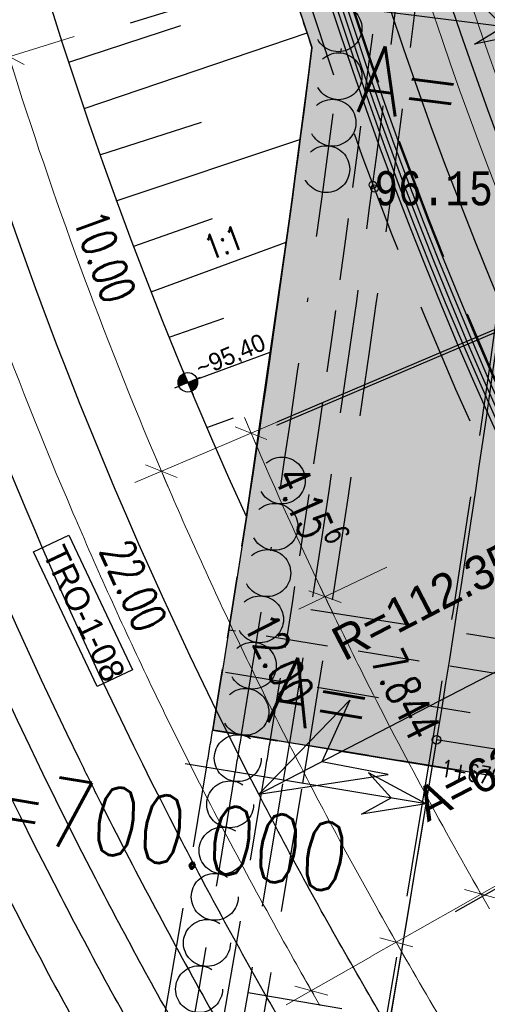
# Model space of a CAD drawing. Header units: metres. Extents: x 3458045 to 3462392, y 5482308 to 5484762.
# Tile 47 of 256: x 3459661 to 3459673, y 5483519 to 5483544. Entities that reach past the tile are written whole.
import ezdxf
from ezdxf.enums import TextEntityAlignment as Align

# ---------------------------------------------------------------- set-up
doc = ezdxf.new("R2010")
doc.units = ezdxf.units.M
for name, pattern in [('AUSGEZOGEN', [2, 1, 1]), ('STRICHPUNKT2', [12.7, 6.35, -3.175, 0, -3.175]), ('VERDECKT2', [4.7625, 3.175, -1.5875])]:
    doc.linetypes.add(name, pattern=pattern)
doc.layers.get('0').update_dxf_attribs({"linetype": 'CONTINUOUS'})
for name, color, linetype in [('-SP_AXIS', 7, 'CONTINUOUS'), ('SP_ACHSE_6721', 7, 'CONTINUOUS'), ('SP_ACHSE_6731', 7, 'CONTINUOUS'), ('SP_ACHSE_8521', 7, 'CONTINUOUS'), ('SP_AXIS', 7, 'CONTINUOUS'), ('SP_BAUGRUBE-ANKER', 211, 'AUSGEZOGEN'), ('SP_BAUGRUBE-BÖSCHUNG', 210, 'AUSGEZOGEN'), ('SP_BAUGRUBE-TEXT', 210, 'AUSGEZOGEN'), ('SP_BAUGRUBE-VERBAU', 210, 'AUSGEZOGEN'), ('SP_Blockfugen', 2, 'STRICHPUNKT2'), ('SP_BW5xx-BrückenB44', 7, 'CONTINUOUS'), ('SP_BW5xx-SchutzbauwerkBASF', 7, 'VERDECKT2'), ('SP_SOLID_Trogsohle_L6', 254, 'CONTINUOUS'), ('SP_StadtbahnFluchtweg', 1, 'CONTINUOUS'), ('SP_TEXT', 2, 'CONTINUOUS'), ('SP_Trogsohle_Bohrpfähle_L6', 1, 'VERDECKT2'), ('SP_Trogsohle_L6', 1, 'VERDECKT2'), ('SP_TrogTunnel-Bautoleranz', 160, 'VERDECKT2'), ('SP_Trogwand_L6', 2, 'CONTINUOUS'), ('SP_Vb_Planung', 10, 'CONTINUOUS'), ('SP_VERM', 1, 'CONTINUOUS'), ('T__AXIS', 3, 'CONTINUOUS')]:
    doc.layers.add(name, color=color, linetype=linetype)
doc.layers.add('SP_BASF-Tunnel-3D', color=7, linetype='CONTINUOUS', plot=False)
doc.layers.add('SP_HILF', color=6, linetype='CONTINUOUS', plot=False)
doc.styles.add('K_ISOCP', font='k_isocp.shx')
doc.styles.add('MONOTXT8', font='monotxtd.shx', dxfattribs={"width": 0.8})
doc.styles.add('SIMPLEX8', font='simplexd.shx', dxfattribs={"width": 0.8})
doc.styles.add('SP_F', font='romans.shx', dxfattribs={"width": 0.7, "bigfont": 'sp_f.shx'})
doc.linetypes.add('EISENBAHN', pattern='A,0.15,[130,ltypeshp.shx,S=0.25,R=0,X=0,Y=0],0.15', length=0.3)

# ---------------------------------------------------------------- blocks, each defined once
blk = doc.blocks.new('kmr_re')
at = {"color": 1}
for p, q in [((0, 0), (-0.306221, -0.907473)), ((0, 0), (0.306221, -0.907473)), ((-0.306221, -0.907473), (0, -0.51875)), ((0.306221, -0.907473), (0, -0.51875))]:
    blk.add_line(p, q, dxfattribs=at)
at = {"color": 1, "linetype": 'Continuous'}
blk.add_line((0, 0), (0, -3.57143), dxfattribs=at)
at = {"color": 1, "linetype": 'Continuous', "style": 'K_ISOCP'}
blk.add_attdef('PARAUL', text='', height=1, rotation=270.0000584, dxfattribs=at).set_placement((-0.5, -1), align=Align.TOP_LEFT)
blk.add_attdef('PARAOL', text='', height=1, rotation=270.0000584, dxfattribs=at).set_placement((0.5, -1), align=Align.BOTTOM_LEFT)
blk.add_attdef('STATION', text='', height=1, rotation=270.0000584, dxfattribs=at).set_placement((0, -3.57143), align=Align.MIDDLE_LEFT)
blk = doc.blocks.new('SOF_BEMSTR1')
at = {"color": 0, "linetype": 'ByBlock', "lineweight": -2}
for p, q in [((0, 20), (0, -8.5)), ((3.535, 3.535), (-3.535, -3.535)), ((-5, 0), (5, 0))]:
    blk.add_line(p, q, dxfattribs=at)
blk = doc.blocks.new('SOF_BEMSTR2')
at = {"color": 0, "linetype": 'ByBlock', "lineweight": -2}
for p, q in [((0, -20), (0, 8.5)), ((3.535, 3.535), (-3.535, -3.535)), ((-5, 0), (5, 0))]:
    blk.add_line(p, q, dxfattribs=at)
blk = doc.blocks.new('SOFI-HK', base_point=(0, 0.000969))
at = {"color": 0, "linetype": 'Continuous'}
for p, q in [((0, 0.139982), (0, -0.138069)), ((-0.145258, 0.000969), (0.139135, 0.000969))]:
    blk.add_line(p, q, dxfattribs=at)
at = {"color": 0, "linetype": 'Continuous', "const_width": 0.1}
for points in [[(0, 0.050969, 0.414214), (-0.05, 0.000969)], [(0.05, 0.000969, -0.414214), (0, -0.049031)]]:
    blk.add_lwpolyline(points, format="xyb", dxfattribs=at)
at = {"color": 0, "linetype": 'Continuous'}
blk.add_circle((0, 0.000969), 0.1, dxfattribs=at)
blk = doc.blocks.new('kmr_li')
at = {"color": 1, "linetype": 'Continuous'}
blk.add_line((0, 0), (0, 3.571), dxfattribs=at)
at = {"color": 1}
for p, q in [((0, 0), (-0.306, 0.907)), ((-0.306, 0.907), (0, 0.519)), ((0, 0), (0.306, 0.907)), ((0.306, 0.907), (0, 0.519))]:
    blk.add_line(p, q, dxfattribs=at)
at = {"color": 1, "linetype": 'Continuous', "style": 'K_ISOCP'}
blk.add_attdef('STATION', text='', height=1, rotation=270.0001, dxfattribs=at).set_placement((0, 4.404), align=Align.MIDDLE_RIGHT)
blk.add_attdef('PARAUL', text='', height=1, rotation=270.0001, dxfattribs=at).set_placement((-0.5, 1), align=Align.TOP_RIGHT)
blk.add_attdef('PARAOL', text='', height=1, rotation=270.0001, dxfattribs=at).set_placement((0.5, 1), align=Align.BOTTOM_RIGHT)
blk = doc.blocks.new('kmr_i')
at = {"color": 1, "linetype": 'Continuous'}
blk.add_line((0, 0), (0, 1.416438), dxfattribs=at)
at = {"color": 1, "linetype": 'Continuous', "style": 'SIMPLEX8', "width": 0.8}
blk.add_attdef('STATION', text='', height=1, rotation=270.00005842, dxfattribs=at).set_placement((0, -0.50985), align=Align.MIDDLE_LEFT)
blk = doc.blocks.new('*U427')
at = {"color": 0, "linetype": 'ByBlock'}
for p, q in [((-0.395, 1.186), (2.475, 2.125)), ((0, 0), (5.707, 1.939))]:
    blk.add_line(p, q, dxfattribs=at)

msp = doc.modelspace()

# ---------------------------------------------------------------- hatches: boundary and pattern name
at = {"layer": 'SP_SOLID_Trogsohle_L6'}
h = msp.add_hatch(color=256, dxfattribs=at)
h.dxf.hatch_style = 1
edge = h.paths.add_edge_path()
edge.add_arc((3459769.0899, 5483577.25), 94.8568, 205.396791, 206.536821, ccw=False)
edge.add_arc((3459767.0763, 5483576.2867), 92.6247, 199.820158, 205.392671, ccw=False)
edge.add_arc((3459252.5278, 5483596.3795), 430.5021, 353.129523, 353.612728)
edge.add_line((3459680.3577, 5483548.4869), (3459678.3368, 5483548.7131))
edge.add_line((3459678.3368, 5483548.7131), (3459667.8358, 5483545.4502))
edge.add_arc((3459767.0832, 5483576.2789), 103.9252, 197.2561, 198.410202)
edge.add_arc((3459185.6065, 5483604.778), 486.7484, 350.685519, 352.762648, ccw=False)
edge.add_line((3459665.937, 5483525.9962), (3459676.9849, 5483524.1839))
edge.add_line((3459676.9849, 5483524.1839), (3459686.9178, 5483529.836))
edge.add_arc((3459791.8985, 5483589.5604), 120.7806, 209.212824, 209.635915, ccw=False)
edge.add_arc((3459777.3742, 5483581.4388), 104.1398, 206.562248, 209.212824, ccw=False)

# ---------------------------------------------------------------- linework, layer by layer
at = {"layer": '-SP_AXIS'}
msp.add_lwpolyline([(3459584.535, 5483313.826, 0.0163167), (3459599.9585, 5483332.687, 0.068239), (3459640.0386, 5483403.6589, 0.0069142), (3459643.3392, 5483412.3483, 0.0075143), (3459646.8956, 5483422.5925, 0.0096132), (3459652.7624, 5483441.5652, 0.0302488), (3459671.402, 5483524.1051, 0.0101538), (3459674.2769, 5483543.8961, 0.0856948), (3459667.4585, 5483688.3544)], format="xyb", dxfattribs=at)
at = {"layer": 'SP_ACHSE_6721'}
msp.add_lwpolyline([(3459853.5264, 5483320.0167, -0.1948963), (3459834.0333, 5483331.317), (3459703.015, 5483499.9698, -0.000771), (3459699.9492, 5483503.9245, -0.0023131), (3459696.908, 5483507.8981, -0.0038551), (3459693.916, 5483511.9088, -0.0053972), (3459690.9988, 5483515.9742, -0.0069393), (3459688.1827, 5483520.1102, -0.0084814), (3459685.4956, 5483524.3311, -0.0100236), (3459682.9666, 5483528.6484, -0.0115658), (3459680.6263, 5483533.0707, -0.0049744), (3459679.7641, 5483534.8411, -0.2153203), (3459678.2508, 5483614.3812, -0.0091566)], format="xyb", dxfattribs=at)
at = {"layer": 'SP_ACHSE_6731'}
msp.add_lwpolyline([(3459675.7031, 5483617.3858, 0.2228231), (3459677.0437, 5483532.3132, 0.0025401), (3459677.5007, 5483531.3892, 0.0114891), (3459679.8618, 5483526.94, 0.0099571), (3459682.4115, 5483522.5961, 0.0084252), (3459685.1192, 5483518.3487, 0.0068933), (3459687.9557, 5483514.1863, 0.0053614), (3459690.8935, 5483510.0945, 0.0038296), (3459693.906, 5483506.0574, 0.0022977), (3459696.9678, 5483502.0574, 0.0007659), (3459700.054, 5483498.0763), (3459831.272, 5483329.1671, 0.2011722), (3459853.8419, 5483316.445, 0.0012629)], format="xyb", dxfattribs=at)
at = {"layer": 'SP_ACHSE_8521'}
msp.add_lwpolyline([(3459694.0808, 5483383.6589, 0.2800965), (3459702.0956, 5483470.5561, 0.0116649), (3459700.1549, 5483474.3008, 0.0099688), (3459698.0344, 5483477.9921, 0.0081562), (3459695.7815, 5483481.6042, 0.0063437), (3459693.4247, 5483485.1496, 0.0045312), (3459690.9914, 5483488.6429, 0.0027187), (3459688.5077, 5483492.1005, 0.0009062), (3459685.9989, 5483495.5401, -0.0007831), (3459683.0952, 5483499.5198, -0.0023494), (3459680.2165, 5483503.5177, -0.0039157), (3459677.3881, 5483507.5512, -0.005482), (3459674.6361, 5483511.6372, -0.0070483), (3459671.9873, 5483515.7908, -0.0086147), (3459669.47, 5483520.0252, -0.0101697), (3459667.116, 5483524.3467, -0.2255197), (3459663.8072, 5483620.7334, -0.0051343)], format="xyb", dxfattribs=at)
at = {"layer": 'SP_AXIS'}
for points in [[(3459694.0808, 5483383.6589, 0.2800965), (3459702.0956, 5483470.5561, 0.0116649), (3459700.1549, 5483474.3008, 0.0099688), (3459698.0344, 5483477.9921, 0.0081562), (3459695.7815, 5483481.6042, 0.0063437), (3459693.4247, 5483485.1496, 0.0045312), (3459690.9914, 5483488.6429, 0.0027187), (3459688.5077, 5483492.1005, 0.0009062), (3459685.9989, 5483495.5401, -0.0007831), (3459683.0952, 5483499.5198, -0.0023494), (3459680.2165, 5483503.5177, -0.0039157), (3459677.3881, 5483507.5512, -0.005482), (3459674.6361, 5483511.6372, -0.0070483), (3459671.9873, 5483515.7908, -0.0086147), (3459669.47, 5483520.0252, -0.0101697), (3459667.116, 5483524.3467, -0.2255197), (3459663.8072, 5483620.7334, -0.0051343)], [(3459675.7031, 5483617.3858, 0.2228231), (3459677.0437, 5483532.3132, 0.0025401), (3459677.5007, 5483531.3892, 0.0114891), (3459679.8618, 5483526.94, 0.0099571), (3459682.4115, 5483522.5961, 0.0084252), (3459685.1192, 5483518.3487, 0.0068933), (3459687.9557, 5483514.1863, 0.0053614), (3459690.8935, 5483510.0945, 0.0038296), (3459693.906, 5483506.0574, 0.0022977), (3459696.9678, 5483502.0574, 0.0007659), (3459700.054, 5483498.0763), (3459831.272, 5483329.1671, 0.2011722), (3459853.8419, 5483316.445, 0.0012629)], [(3459853.5264, 5483320.0167, -0.1948963), (3459834.0333, 5483331.317), (3459703.015, 5483499.9698, -0.000771), (3459699.9492, 5483503.9245, -0.0023131), (3459696.908, 5483507.8981, -0.0038551), (3459693.916, 5483511.9088, -0.0053972), (3459690.9988, 5483515.9742, -0.0069393), (3459688.1827, 5483520.1102, -0.0084814), (3459685.4956, 5483524.3311, -0.0100236), (3459682.9666, 5483528.6484, -0.0115658), (3459680.6263, 5483533.0707, -0.0049744), (3459679.7641, 5483534.8411, -0.2153203), (3459678.2508, 5483614.3812, -0.0091566)]]:
    msp.add_lwpolyline(points, format="xyb", dxfattribs=at)
at = {"layer": 'SP_BASF-Tunnel-3D', "color": 0}
for p, q in [((3459663.8372, 5483544.1031, 96.1607), (3459682.4586, 5483549.8893, 96.1607)), ((3459667.5747, 5483533.7973, 96.1576), (3459685.513, 5483541.4428, 96.1576)), ((3459672.1487, 5483521.3413, 96.1452), (3459693.9369, 5483533.7392, 96.1452))]:
    msp.add_line(p, q, dxfattribs=at)
at = {"layer": 'SP_BASF-Tunnel-3D', "color": 1}
msp.add_line((3459670.032, 5483539.9572), (3459670.0751, 5483539.8628, 96.1548), dxfattribs=at)
at = {"layer": 'SP_BASF-Tunnel-3D'}
for centre in [(3459670.032, 5483539.9572), (3459670.0751, 5483539.8628, 96.1548)]:
    msp.add_circle(centre, 0.0934, dxfattribs=at)
at = {"layer": 'SP_BAUGRUBE-ANKER', "color": 1}
msp.add_lwpolyline([(3459671.6666, 5483525.7418), (3459670.4869, 5483518.6352), (3459668.7296, 5483508.7909), (3459667.9572, 5483504.6884)], dxfattribs=at)
at = {"layer": 'SP_BAUGRUBE-BÖSCHUNG'}
for p, q in [((3459663.0453, 5483540.7284), (3459665.6522, 5483541.5649)), ((3459663.4664, 5483539.5508), (3459668.1694, 5483541.1197)), ((3459663.9188, 5483538.3859), (3459665.9339, 5483539.0903)), ((3459664.3651, 5483537.2182), (3459667.8144, 5483538.4872)), ((3459664.8518, 5483536.0653), (3459666.2236, 5483536.5449)), ((3459665.2981, 5483534.8976), (3459667.4089, 5483535.6742)), ((3459665.7849, 5483533.7447), (3459666.471, 5483533.9846))]:
    msp.add_line(p, q, dxfattribs=at)
msp.add_lwpolyline([(3459666.8019, 5483531.4638), (3459667.9164, 5483539.1946), (3459668.4795, 5483543.4786)], dxfattribs=at)
at = {"layer": 'SP_BAUGRUBE-VERBAU'}
for points in [[(3459666.8019, 5483531.4638, -0.1571782), (3459658.8474, 5483598.9886, -0.1539058)], [(3459668.4795, 5483543.4786, -0.1327859), (3459665.3839, 5483597.6281)]]:
    msp.add_lwpolyline(points, format="xyb", dxfattribs=at)
at = {"layer": 'SP_Blockfugen'}
msp.add_line((3459667.5864, 5483533.8834), (3459685.5247, 5483541.5289), dxfattribs=at)
at = {"layer": 'SP_Blockfugen', "ltscale": 0.5}
msp.add_line((3459676.9867, 5483524.1735), (3459665.9354, 5483525.9863), dxfattribs=at)
at = {"layer": 'SP_BW5xx-BrückenB44', "color": 96}
for points in [[(3459696.0024, 5483467.3082, 0.0007946), (3459695.8953, 5483467.5286, 0.0116649), (3459694.1044, 5483470.9838, 0.0099688), (3459692.121, 5483474.4366, 0.0081562), (3459689.9872, 5483477.8577, 0.0063437), (3459687.7274, 5483481.2572, 0.0045312), (3459685.3656, 5483484.6479, 0.0027187), (3459682.9256, 5483488.0446, 0.0009062), (3459680.4316, 5483491.464, -0.0007831), (3459677.5148, 5483495.4616, -0.0023494), (3459674.5982, 5483499.5121, -0.0039157), (3459671.7078, 5483503.6341, -0.005482), (3459668.8712, 5483507.8456, -0.0070483), (3459666.1179, 5483512.1632, -0.0086147), (3459663.479, 5483516.602, -0.0101697), (3459660.9908, 5483521.1699, -0.2067745), (3459654.3611, 5483615.5275, -0.0051343)], [(3459697.0824, 5483467.8313, 0.0007946), (3459696.9736, 5483468.0551, 0.0116649), (3459695.1567, 5483471.5607, 0.0099688), (3459693.1494, 5483475.0549, 0.0081562), (3459690.9949, 5483478.5092, 0.0063437), (3459688.7182, 5483481.9341, 0.0045312), (3459686.344, 5483485.3426, 0.0027187), (3459683.8964, 5483488.75, 0.0009062), (3459681.3998, 5483492.1729, -0.0007831), (3459678.4853, 5483496.1674, -0.0023494), (3459675.5753, 5483500.2087, -0.0039157), (3459672.6957, 5483504.3153, -0.005482), (3459669.8738, 5483508.505, -0.0070483), (3459667.1386, 5483512.7941, -0.0086147), (3459664.5209, 5483517.1973, -0.0101697), (3459662.056, 5483521.7223, -0.20662), (3459655.4723, 5483615.0785, -0.0051343)], [(3459697.9824, 5483468.2672, 0.0007946), (3459697.8722, 5483468.4939, 0.0116649), (3459696.0335, 5483472.0415, 0.0099688), (3459694.0064, 5483475.5702, 0.0081562), (3459691.8347, 5483479.0522, 0.0063437), (3459689.5439, 5483482.4982, 0.0045312), (3459687.1593, 5483485.9216, 0.0027187), (3459684.7054, 5483489.3378, 0.0009062), (3459682.2067, 5483492.7636, -0.0007831), (3459679.2941, 5483496.7555, -0.0023494), (3459676.3896, 5483500.7892, -0.0039157), (3459673.5189, 5483504.883, -0.005482), (3459670.7093, 5483509.0545, -0.0070483), (3459667.9893, 5483513.3198, -0.0086147), (3459665.3892, 5483517.6934, -0.0101697), (3459662.9437, 5483522.1828, -0.2065472), (3459656.4031, 5483614.7025, -0.0051343)]]:
    msp.add_lwpolyline(points, format="xyb", dxfattribs=at)
at = {"layer": 'SP_BW5xx-BrückenB44', "color": 96, "flags": 128}
msp.add_lwpolyline([(3459700.1424, 5483469.3134, 0.0007947), (3459700.0288, 5483469.547, 0.0116649), (3459698.138, 5483473.1952, 0.0099688), (3459696.0633, 5483476.8069, 0.0081562), (3459693.8501, 5483480.3554, 0.0063437), (3459691.5256, 5483483.8521, 0.0045312), (3459689.1161, 5483487.3112, 0.0027187), (3459686.647, 5483490.7485, 0.0009062), (3459684.1432, 5483494.1814, -0.0007831), (3459681.2351, 5483498.1671, -0.0023494), (3459678.3437, 5483502.1825, -0.0039157), (3459675.4947, 5483506.2455, -0.005482), (3459672.7145, 5483510.3733, -0.0070483), (3459670.0308, 5483514.5816, -0.0086147), (3459667.473, 5483518.8841, -0.0101697), (3459665.0742, 5483523.2877, -0.0715828), (3459654.3359, 5483554.1328, -0.0051343)], format="xyb", dxfattribs=at)
at = {"layer": 'SP_BW5xx-SchutzbauwerkBASF', "color": 96}
for p, q in [((3459675.57, 5483527.963), (3459668.4508, 5483529.0731)), ((3459676.9851, 5483524.1636), (3459665.9338, 5483525.9764)), ((3459673.9377, 5483518.0445), (3459666.841, 5483519.2593))]:
    msp.add_line(p, q, dxfattribs=at)
for points in [[(3459401.0095, 5483122.659, 0.0232004), (3459423.2563, 5483139.8317, 0.0116309), (3459433.79, 5483149.1729, 0.0086639), (3459446.1447, 5483161.059, 0.0063364), (3459456.4755, 5483171.6126, 0.0035267), (3459473.1706, 5483189.3547), (3459562.7393, 5483285.4326, 0.0025948), (3459574.3446, 5483297.9486, 0.0060935), (3459586.7942, 5483311.8522, 0.0163167), (3459602.3416, 5483330.8647, 0.0006214), (3459602.3461, 5483330.8706, 0.068239), (3459642.827, 5483402.5522, 0.0069142), (3459646.1581, 5483411.3219, 0.0075143), (3459649.7441, 5483421.6513, 0.0096118), (3459655.6442, 5483440.7314, 0.0302462), (3459674.3622, 5483523.618, 0.0101516), (3459677.2539, 5483543.5252, 0.049763), (3459679.3242, 5483628.484, 0.00046)], [(3459401.2953, 5483122.2488, 0.0232011), (3459423.5796, 5483139.4502, 0.0116306), (3459434.1303, 5483148.8067, 0.0086639), (3459446.4975, 5483160.7047, 0.0063364), (3459456.8372, 5483171.2674, 0.0035266), (3459473.5367, 5483189.0142), (3459563.1046, 5483285.0912, 0.0025947), (3459574.713, 5483297.6106, 0.0060935), (3459587.1707, 5483311.5232, 0.0163167), (3459602.7387, 5483330.561, 0.0006214), (3459602.744, 5483330.5679, 0.068239), (3459643.2917, 5483402.3678, 0.0069142), (3459646.6279, 5483411.1508, 0.0075143), (3459650.2189, 5483421.4944, 0.0096116), (3459656.1245, 5483440.5924, 0.0302458), (3459674.8556, 5483523.5368, 0.0101512), (3459677.7501, 5483543.4634, 0.0497627), (3459679.8228, 5483628.521, 0.00046)], [(3459397.1789, 5483128.156, 0.0231889), (3459418.9225, 5483144.9413, 0.0061218), (3459424.6963, 5483149.9667, 0.0043641), (3459429.2372, 5483154.0885, 0.0073566), (3459438.132, 5483162.5586, 0.0061333), (3459447.9008, 5483172.3785, 0.0031036), (3459455.3771, 5483180.1718, 0.0021323), (3459468.2656, 5483193.9189), (3459557.8412, 5483290.0041, 0.0006666), (3459564.1687, 5483296.8023, 0.0036667), (3459574.5998, 5483308.1867, 0.0088003), (3459586.7349, 5483322.0987, 0.0120082), (3459597.015, 5483334.9289, 0.0682371), (3459636.5995, 5483405.0238, 0.0094139), (3459640.8967, 5483416.4967, 0.0075852), (3459644.8109, 5483428.137, 0.0068969), (3459649.2086, 5483442.5949, 0.0302502), (3459667.7507, 5483524.7031, 0.0093939), (3459670.6056, 5483544.3561, 0.0497651), (3459672.6426, 5483627.9882, 0.0497651)], [(3459397.4648, 5483127.7458, 0.0231899), (3459419.2461, 5483144.5601, -0.0003924), (3459419.2499, 5483144.5633, 0.0116329), (3459429.5695, 5483153.7147, 0.0086639), (3459441.7694, 5483165.4518, 0.0063364), (3459451.9903, 5483175.8932, 0.0035272), (3459468.6279, 5483193.5742, -0.0006005), (3459468.6331, 5483193.5799), (3459558.2069, 5483289.6631, -0.0006254), (3459558.2123, 5483289.669, 0.0025954), (3459569.7764, 5483302.1405, 0.0060935), (3459582.1253, 5483315.9315, 0.016314), (3459597.4141, 5483334.6277, 0.0682356), (3459637.0643, 5483404.8394, 0.0069142), (3459640.3323, 5483413.4431, 0.0075143), (3459643.8572, 5483423.5964, 0.0096132), (3459649.6876, 5483442.4515, -0.0004775), (3459649.6893, 5483442.4574, 0.0302488), (3459668.2437, 5483524.62, -0.0007352), (3459668.2453, 5483524.6293, 0.0101538), (3459671.1015, 5483544.2918, 0.0497665), (3459673.1412, 5483628.0252)], [(3459662.5782, 5483479.7025, 0.0161712), (3459671.3033, 5483524.1213, 0.0101539), (3459674.1777, 5483543.9085, 0.0345231), (3459677.3868, 5483602.4401)], [(3459657.1207, 5483480.9591, 0.0161737), (3459665.7763, 5483525.0223, -0.0007352), (3459665.779, 5483525.0388, 0.0004881), (3459665.9338, 5483525.9764, 0.0345308)], [(3459657.66, 5483479.9609, 0.0164801), (3459666.5165, 5483524.9016, -0.0007352), (3459666.5189, 5483524.916, 0.0004881), (3459666.6739, 5483525.855, 0.043674)], [(3459658.5825, 5483480.6225, 0.0161737), (3459667.2568, 5483524.7809, -0.0007352), (3459667.2588, 5483524.7931, 0.0004881), (3459667.414, 5483525.7336, 0.0345309)], [(3459666.5734, 5483478.7826, 0.0161716), (3459675.3489, 5483523.4556, 0.0004852), (3459675.5059, 5483524.4063, 0.0345317)], [(3459667.1132, 5483477.7868, 0.0168146), (3459676.2435, 5483524.2853, 0.0101503)], [(3459668.0352, 5483478.446, 0.0161708), (3459676.829, 5483523.212, 0.0013392), (3459676.9867, 5483524.1735, 0.0345317)]]:
    msp.add_lwpolyline(points, format="xyb", dxfattribs=at)
for centre in [(3459666.5781, 5483525.2729), (3459666.3833, 5483524.0888), (3459666.1878, 5483522.9048), (3459665.9902, 5483521.7212), (3459665.7902, 5483520.538), (3459665.5881, 5483519.3551)]:
    msp.add_circle(centre, 0.6, dxfattribs=at)
at = {"layer": 'SP_HILF'}
msp.add_line((3459677.1004, 5483524.8634), (3459671.6666, 5483525.7418), dxfattribs=at)
msp.add_lwpolyline([(3459684.2265, 5483534.8706, -0.0049744), (3459683.4001, 5483536.5674, -0.0243195), (3459679.9386, 5483544.8805, 0.0021084), (3459680.3577, 5483548.4869), (3459678.3368, 5483548.7131), (3459667.8358, 5483545.4502, 0.0050358), (3459668.4769, 5483543.4574, -0.0090634), (3459665.937, 5483525.9962), (3459676.9849, 5483524.1839), (3459686.9178, 5483529.836, -0.0018461), (3459686.4797, 5483530.6128, -0.0115658)], format="xyb", close=True, dxfattribs=at)
msp.add_circle((3459671.6666, 5483525.7418), 0.1103, dxfattribs=at)
at = {"layer": 'SP_StadtbahnFluchtweg'}
for points in [[(3459713.8054, 5483477.8483), (3459699.0269, 5483496.8717, -0.000771), (3459695.9533, 5483500.8367, -0.0023131), (3459692.8836, 5483504.8473, -0.0038551), (3459689.8451, 5483508.9205, -0.0053972), (3459686.8643, 5483513.0744, -0.0069393), (3459683.9694, 5483517.3264, -0.0084814), (3459681.1903, 5483521.6917, -0.0100236), (3459678.5589, 5483526.1837, -0.0115658), (3459676.1094, 5483530.8125, -0.0049744), (3459675.2021, 5483532.6753, -0.1668111), (3459667.7831, 5483598.279, -0.1668111)], [(3459719.1754, 5483482.02), (3459704.3969, 5483501.0434, -0.000771), (3459701.334, 5483504.9946, -0.0023131), (3459698.3026, 5483508.9553, -0.0038551), (3459695.3267, 5483512.9444, -0.0053972), (3459692.4315, 5483516.979, -0.0069393), (3459689.6428, 5483521.0749, -0.0084814), (3459686.9876, 5483525.2457, -0.0100236), (3459684.494, 5483529.5025, -0.0115658), (3459682.1916, 5483533.8533, -0.0049744), (3459681.345, 5483535.5917, -0.1668108), (3459674.4221, 5483596.8085, -0.1668108)]]:
    msp.add_lwpolyline(points, format="xyb", dxfattribs=at)
at = {"layer": 'SP_TEXT', "color": 1, "lineweight": 25}
msp.add_lwpolyline([(3459661.3481, 5483530.5573), (3459662.2523, 5483530.9855), (3459663.8848, 5483527.5352), (3459662.9806, 5483527.107)], close=True, dxfattribs=at)
at = {"layer": 'SP_Trogsohle_Bohrpfähle_L6', "linetype": 'STRICHPUNKT2', "ltscale": 0.5}
msp.add_lwpolyline([(3459666.6771, 5483525.8748, 0.0096554), (3459669.3649, 5483544.5081, 0.0191887), (3459672.115, 5483576.6194, 0.0500699)], format="xyb", dxfattribs=at)
at = {"layer": 'SP_Trogsohle_Bohrpfähle_L6', "ltscale": 0.5}
for centre in [(3459669.1534, 5483543.9652), (3459669.1561, 5483542.7375), (3459669.0013, 5483541.5475), (3459668.8435, 5483540.358), (3459667.7068, 5483532.3838), (3459667.5207, 5483531.1983), (3459667.3346, 5483530.0128), (3459667.1485, 5483528.8274), (3459666.9624, 5483527.6419), (3459666.7729, 5483526.4569)]:
    msp.add_circle(centre, 0.6, dxfattribs=at)
at = {"layer": 'SP_Trogsohle_L6', "ltscale": 0.5}
for p, q in [((3459675.9237, 5483526.9963), (3459666.3488, 5483528.5492)), ((3459676.9849, 5483524.1839), (3459665.937, 5483525.9962))]:
    msp.add_line(p, q, dxfattribs=at)
at = {"layer": 'SP_Trogsohle_L6', "color": 2, "ltscale": 0.5}
msp.add_line((3459677.2277, 5483525.6641), (3459666.1798, 5483527.4764), dxfattribs=at)
at = {"layer": 'SP_Trogsohle_L6', "ltscale": 0.5}
for points in [[(3459667.4172, 5483525.7534, 0.0096554), (3459670.1092, 5483544.4154, 0.0030754), (3459670.7168, 5483549.5561, 0.0436749)], [(3459667.8387, 5483545.4406, 0.0050117), (3459668.4769, 5483543.4574, 0.1312865)], [(3459665.937, 5483525.9962, 0.0090634), (3459668.4769, 5483543.4574, 0.0030753)]]:
    msp.add_lwpolyline(points, format="xyb", dxfattribs=at)
at = {"layer": 'SP_TrogTunnel-Bautoleranz'}
msp.add_lwpolyline([(3459666.6716, 5483597.3578, 0.1668118), (3459674.8871, 5483531.2602, 0.0025401), (3459675.3549, 5483530.3142, 0.0114891), (3459677.7682, 5483525.7666, 0.0099571), (3459680.3663, 5483521.3402, 0.0084252), (3459683.1175, 5483517.0247, 0.0068933), (3459685.9913, 5483512.8075, 0.0053614), (3459688.9591, 5483508.6739, 0.0038296), (3459691.9936, 5483504.6074, 0.0022977), (3459695.0687, 5483500.5899, 0.0007659), (3459698.1595, 5483496.603), (3459712.8676, 5483477.6701, 0.2011722)], format="xyb", dxfattribs=at)
at = {"layer": 'SP_Trogwand_L6', "color": 1, "linetype": 'VERDECKT2'}
msp.add_lwpolyline([(3459665.6684, 5483597.5684, 0.1668117), (3459673.966, 5483530.8104, 0.0025401), (3459674.4385, 5483529.8551, 0.0114891), (3459676.8741, 5483525.2654, 0.0019145), (3459677.3638, 5483524.3995, 0.0084252)], format="xyb", dxfattribs=at)
at = {"layer": 'SP_Trogwand_L6'}
for points in [[(3459666.1578, 5483597.4657, 0.1668117), (3459674.4153, 5483531.0298, 0.0025401), (3459674.8856, 5483530.0791, 0.0114891), (3459677.3102, 5483525.5099, 0.0099571), (3459679.9189, 5483521.0655, 0.0084252), (3459682.6796, 5483516.7351, 0.0068933), (3459685.5616, 5483512.5059, 0.0053614), (3459688.5359, 5483508.3632, 0.0038296), (3459691.5752, 5483504.2902, 0.0022977), (3459694.6533, 5483500.2689, 0.0007659), (3459697.745, 5483496.2807), (3459712.453, 5483477.348, 0.2011722)], [(3459666.6471, 5483597.363, 0.1668118), (3459674.8646, 5483531.2492, 0.0025401), (3459675.3326, 5483530.303, 0.0114891), (3459677.7464, 5483525.7544, 0.0099571), (3459680.345, 5483521.3272, 0.0084252), (3459683.0966, 5483517.0109, 0.0068933), (3459685.9708, 5483512.7932, 0.0053614), (3459688.9389, 5483508.6591, 0.0038296), (3459691.9736, 5483504.5923, 0.0022977), (3459695.0489, 5483500.5746, 0.0007659), (3459698.1397, 5483496.5877), (3459712.8479, 5483477.6548, 0.2011722)]]:
    msp.add_lwpolyline(points, format="xyb", dxfattribs=at)
at = {"layer": 'SP_Trogwand_L6', "color": 251, "linetype": 'Continuous'}
for points in [[(3459666.2801, 5483597.44, 0.1668117), (3459674.5276, 5483531.0847, 0.0025401), (3459674.9973, 5483530.135, 0.0114891), (3459677.4193, 5483525.571, 0.0099571), (3459680.0254, 5483521.1309, 0.0084252), (3459682.7838, 5483516.804, 0.0068933), (3459685.6639, 5483512.5777, 0.0053614), (3459688.6367, 5483508.4372, 0.0038296), (3459691.6748, 5483504.3657, 0.0022977), (3459694.7522, 5483500.3453, 0.0007659), (3459697.8437, 5483496.3575), (3459712.5517, 5483477.4247)], [(3459666.4024, 5483597.4143, 0.1668117), (3459674.6399, 5483531.1395, 0.0025401), (3459675.1091, 5483530.191, 0.0114891), (3459677.5283, 5483525.6321, 0.0099571), (3459680.132, 5483521.1963, 0.0084252), (3459682.8881, 5483516.873, 0.0068933), (3459685.7662, 5483512.6495, 0.0053614), (3459688.7374, 5483508.5112, 0.0038296), (3459691.7744, 5483504.4412, 0.0022977), (3459694.8511, 5483500.4218, 0.0007659), (3459697.9424, 5483496.4342), (3459712.6504, 5483477.5014)], [(3459666.5248, 5483597.3886, 0.1668118), (3459674.7523, 5483531.1943, 0.0025401), (3459675.2208, 5483530.247, 0.0114891), (3459677.6374, 5483525.6933, 0.0099571), (3459680.2385, 5483521.2617, 0.0084252), (3459682.9924, 5483516.9419, 0.0068933), (3459685.8685, 5483512.7214, 0.0053614), (3459688.8382, 5483508.5852, 0.0038296), (3459691.874, 5483504.5167, 0.0022977), (3459694.95, 5483500.4982, 0.0007659), (3459698.0411, 5483496.5109), (3459712.7491, 5483477.5781)]]:
    msp.add_lwpolyline(points, format="xyb", dxfattribs=at)
at = {"layer": 'SP_Vb_Planung', "linetype": 'AUSGEZOGEN', "lineweight": 13, "ltscale": 13}
for points in [[(3459675.2472, 5483617.5909, 0.2228231), (3459676.5944, 5483532.0938, 0.0025401), (3459677.0537, 5483531.1652, 0.0114891), (3459679.4256, 5483526.6956, 0.0099571), (3459681.9854, 5483522.3345, 0.0084252), (3459684.7022, 5483518.0729, 0.0068933), (3459687.5465, 5483513.899, 0.0053614), (3459690.4905, 5483509.7985, 0.0038296), (3459693.5076, 5483505.7553, 0.0022977), (3459696.5721, 5483501.7517, 0.0007659), (3459699.6593, 5483497.7694), (3459830.8772, 5483328.8604, 0.2011722), (3459853.784, 5483315.9484, 0.0012629)], [(3459676.1591, 5483617.1806, 0.2228231), (3459677.493, 5483532.5326, 0.0025401), (3459677.9478, 5483531.6131, 0.0114891), (3459680.298, 5483527.1845, 0.0099571), (3459682.8376, 5483522.8577, 0.0084252), (3459685.5362, 5483518.6246, 0.0068933), (3459688.365, 5483514.4735, 0.0053614), (3459691.2965, 5483510.3904, 0.0038296), (3459694.3044, 5483506.3595, 0.0022977), (3459697.3634, 5483502.3632, 0.0007659), (3459700.4487, 5483498.3833), (3459831.6669, 5483329.4739, 0.2011722), (3459853.8999, 5483316.9416, 0.001261)], [(3459853.4564, 5483319.5216, -0.1948963), (3459833.6384, 5483331.0102), (3459702.6201, 5483499.6631, -0.000771), (3459699.5536, 5483503.6188, -0.0023131), (3459696.5095, 5483507.596, -0.0038551), (3459693.5129, 5483511.6129, -0.0053972), (3459690.5894, 5483515.6871, -0.0069393), (3459687.7656, 5483519.8346, -0.0084814), (3459685.0694, 5483524.0698, -0.0100236), (3459682.5302, 5483528.4044, -0.0115658), (3459680.1791, 5483532.8471, -0.0049744), (3459679.3124, 5483534.6267, -0.2153203), (3459677.7913, 5483614.5783, -0.0091566)], [(3459853.5964, 5483320.5118, -0.1948963), (3459834.4281, 5483331.6237), (3459703.4098, 5483500.2766, -0.000771), (3459700.3449, 5483504.2303, -0.0023131), (3459697.3064, 5483508.2001, -0.0038551), (3459694.3191, 5483512.2047, -0.0053972), (3459691.4081, 5483516.2613, -0.0069393), (3459688.5999, 5483520.3859, -0.0084814), (3459685.9219, 5483524.5924, -0.0100236), (3459683.403, 5483528.8924, -0.0115658), (3459681.0735, 5483533.2943, -0.0049744), (3459680.2158, 5483535.0556, -0.2153203), (3459678.7103, 5483614.1841, -0.0091566)]]:
    msp.add_lwpolyline(points, format="xyb", dxfattribs=at)
at = {"layer": 'SP_Vb_Planung', "linetype": 'EISENBAHN', "lineweight": 13, "ltscale": 13}
for points in [[(3459675.7031, 5483617.3858, 0.2228231), (3459677.0437, 5483532.3132, 0.0025401), (3459677.5007, 5483531.3892, 0.0114891), (3459679.8618, 5483526.94, 0.0099571), (3459682.4115, 5483522.5961, 0.0084252), (3459685.1192, 5483518.3487, 0.0068933), (3459687.9557, 5483514.1863, 0.0053614), (3459690.8935, 5483510.0945, 0.0038296), (3459693.906, 5483506.0574, 0.0022977), (3459696.9678, 5483502.0574, 0.0007659), (3459700.054, 5483498.0763), (3459831.272, 5483329.1671, 0.2011722), (3459853.8419, 5483316.445, 0.0012629)], [(3459853.5264, 5483320.0167, -0.1948963), (3459834.0333, 5483331.317), (3459703.015, 5483499.9698, -0.000771), (3459699.9492, 5483503.9245, -0.0023131), (3459696.908, 5483507.8981, -0.0038551), (3459693.916, 5483511.9088, -0.0053972), (3459690.9988, 5483515.9742, -0.0069393), (3459688.1827, 5483520.1102, -0.0084814), (3459685.4956, 5483524.3311, -0.0100236), (3459682.9666, 5483528.6484, -0.0115658), (3459680.6263, 5483533.0707, -0.0049744), (3459679.7641, 5483534.8411, -0.2153203), (3459678.2508, 5483614.3812, -0.0091566)]]:
    msp.add_lwpolyline(points, format="xyb", dxfattribs=at)
at = {"layer": 'SP_VERM', "color": 3, "linetype": 'AUSGEZOGEN'}
msp.add_lwpolyline([(3459658.5897, 5483618.3165, 0.208935), (3459662.529, 5483525.2258, 0.0025401), (3459663.059, 5483524.1544, 0.0114891), (3459665.7715, 5483519.0425, 0.0099571), (3459668.6468, 5483514.1438, 0.0084252), (3459671.6471, 5483509.4375, 0.0068933), (3459674.7344, 5483504.907, 0.0053614), (3459677.8742, 5483500.5338, 0.0038296), (3459681.0347, 5483496.2984, 0.0022977), (3459684.1867, 5483492.1806, 0.0007659), (3459687.3032, 5483488.1604), (3459708.5828, 5483460.7685)], format="xyb", dxfattribs=at)
at = {"layer": 'SP_VERM', "color": 1, "linetype": 'AUSGEZOGEN', "lineweight": 0}
for points in [[(3459672.8008, 5483521.7907, -0.0132734), (3459669.7772, 5483527.4334, -0.004929), (3459668.8113, 5483529.4074, -0.0000025), (3459668.8109, 5483529.4082, -0.0000025)], [(3459693.6342, 5483488.0545), (3459691.5079, 5483490.7916, -0.0007641), (3459688.3943, 5483494.808, -0.0022924), (3459685.2531, 5483498.9116, -0.0038207), (3459682.1149, 5483503.1167, -0.005349), (3459679.0082, 5483507.4431, -0.0068774), (3459675.9636, 5483511.9095, -0.0084057), (3459673.0143, 5483516.5337, -0.0099341), (3459670.1964, 5483521.3312, -0.0114626), (3459667.5493, 5483526.3147, -0.004929), (3459666.5612, 5483528.3337, -0.0000025), (3459666.5608, 5483528.3348, -0.0091087)], [(3459668.5215, 5483519.2146, -0.0018006), (3459668.016, 5483520.1081, -0.0114626), (3459665.3151, 5483525.1928, -0.004929), (3459664.305, 5483527.2571, -0.0000025), (3459664.3044, 5483527.2583, -0.0000025)]]:
    msp.add_lwpolyline(points, format="xyb", dxfattribs=at)
for centre, radius, start, end in [((3459767.0757, 5483576.2868), 111.3672, 197.306499, 203.039208), ((3459767.0765, 5483576.2871), 113.8681, 197.261515, 203.129229), ((3459767.0757, 5483576.2868), 108.8742, 203.129241, 205.504118), ((3459767.0757, 5483576.2868), 111.3672, 203.129241, 205.504111), ((3459767.0757, 5483576.2868), 113.8672, 203.129241, 205.504111)]:
    msp.add_arc(centre, radius, start, end, dxfattribs=at)
at = {"layer": 'T__AXIS'}
msp.add_lwpolyline([(3459852.8088, 5483318.3544, -0.1909974), (3459832.6507, 5483330.2433), (3459701.7482, 5483498.7468, -0.0007641), (3459698.6548, 5483502.7371, -0.0022924), (3459695.5859, 5483506.7462, -0.0038207), (3459692.5662, 5483510.7926, -0.005349), (3459689.6213, 5483514.8936, -0.0068774), (3459686.7776, 5483519.0653, -0.0084057), (3459684.0627, 5483523.3219, -0.0099341), (3459681.5058, 5483527.6751, -0.0114626), (3459679.1375, 5483532.1336, -0.004929), (3459678.2644, 5483533.918, -0.2160712), (3459676.6775, 5483615.1548, -0.0091087)], format="xyb", dxfattribs=at)

# ---------------------------------------------------------------- block references
at = {"layer": '-SP_AXIS'}
ref = msp.add_blockref('kmr_li', (3459674.2769, 5483543.8961), dxfattribs=dict(at, xscale=1.75, yscale=1.75, zscale=1.75, rotation=82.90640909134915))
ref.add_attrib('STATION', ' 1+689.7251', dxfattribs={"layer": '0', "color": 1, "linetype": 'Continuous', "height": 1.75, "rotation": 352.90647, "style": 'SIMPLEX8', "width": 0.8}).set_placement((3459660.6167, 5483545.5961), align=Align.MIDDLE_RIGHT)
ref.add_attrib('PARAOL', 'R=425.000', dxfattribs={"layer": '0', "color": 1, "linetype": 'Continuous', "height": 1.75, "rotation": 352.90647, "style": 'SIMPLEX8', "width": 0.8}).set_placement((3459672.6484, 5483544.9806), align=Align.BOTTOM_RIGHT)
ref.add_attrib('PARAUL', 'A=', dxfattribs={"layer": '0', "color": 1, "linetype": 'Continuous', "height": 1.75, "rotation": 352.90647, "style": 'SIMPLEX8', "width": 0.8}).set_placement((3459672.4323, 5483543.2439), align=Align.TOP_RIGHT)
ref = msp.add_blockref('kmr_li', (3459671.402, 5483524.1051), dxfattribs=dict(at, xscale=1.75, yscale=1.75, zscale=1.75, rotation=80.57130451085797))
ref.add_attrib('STATION', ' 1+669.7249', dxfattribs={"layer": '0', "color": 1, "linetype": 'Continuous', "height": 1.75, "rotation": 350.57136, "style": 'SIMPLEX8', "width": 0.8}).set_placement((3459657.8224, 5483526.3601), align=Align.MIDDLE_RIGHT)
ref.add_attrib('PARAOL', 'A=', dxfattribs={"layer": '0', "color": 1, "linetype": 'Continuous', "height": 1.75, "rotation": 350.57136, "style": 'SIMPLEX8', "width": 0.8}).set_placement((3459669.819, 5483525.2549), align=Align.BOTTOM_RIGHT)
ref.add_attrib('PARAUL', 'R=700.000', dxfattribs={"layer": '0', "color": 1, "linetype": 'Continuous', "height": 1.75, "rotation": 350.57136, "style": 'SIMPLEX8', "width": 0.8}).set_placement((3459669.5323, 5483523.5286), align=Align.TOP_RIGHT)
at = {"layer": 'SP_AXIS', "color": 0}
ref = msp.add_blockref('kmr_re', (3459667.116, 5483524.3467), dxfattribs=dict(at, xscale=3.500000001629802, yscale=3.500000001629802, zscale=3.500000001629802, rotation=117.3835035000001))
ref.add_attrib('STATION', '1+737.4280', dxfattribs={"layer": '0', "color": 1, "linetype": 'Continuous', "height": 0.875, "rotation": 27.38356, "style": 'K_ISOCP'}).set_placement((3459678.2153, 5483530.096), align=Align.MIDDLE_LEFT)
ref.add_attrib('PARAOL', 'R=112.3500', dxfattribs={"layer": '0', "color": 1, "linetype": 'Continuous', "height": 0.875, "rotation": 27.38356, "style": 'K_ISOCP'}).set_placement((3459669.4189, 5483527.5104), align=Align.BOTTOM_LEFT)
ref.add_attrib('PARAUL', 'A=62.2401', dxfattribs={"layer": '0', "color": 1, "linetype": 'Continuous', "height": 0.875, "rotation": 27.38356, "style": 'K_ISOCP'}).set_placement((3459671.0287, 5483524.4025), align=Align.TOP_LEFT)
at = {"layer": 'SP_BAUGRUBE-BÖSCHUNG'}
msp.add_blockref('*U427', (3459662.6485, 5483541.9139), dxfattribs=at)
at = {"layer": 'SP_BAUGRUBE-TEXT', "linetype": 'AUSGEZOGEN', "xscale": 2.500000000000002, "yscale": 2.500000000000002, "zscale": 2.500000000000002, "rotation": 22.48506021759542}
msp.add_blockref('SOFI-HK', (3459665.3006, 5483534.8986), dxfattribs=at)
at = {"layer": 'SP_VERM', "color": 1, "linetype": 'AUSGEZOGEN', "lineweight": 0}
for name, p, xscale, yscale, zscale, rotation in [('SOF_BEMSTR2', (3459660.7244, 5483543.2405), 0.08750000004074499, 0.08750000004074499, 0.08750000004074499, 107.2839909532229), ('SOF_BEMSTR1', (3459660.7244, 5483543.2405), 0.08750000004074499, 0.08750000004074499, 0.08750000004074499, 287.2389742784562), ('SOF_BEMSTR2', (3459666.92, 5483533.5989), 0.08750000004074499, 0.08750000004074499, 0.08750000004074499, 113.106732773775), ('SOF_BEMSTR2', (3459664.6257, 5483532.6215), 0.08750000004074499, 0.08750000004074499, 0.08750000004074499, 113.1067327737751), ('SOF_BEMSTR1', (3459664.6257, 5483532.6215), 0.08750000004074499, 0.08750000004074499, 0.08750000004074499, 293.0617160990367), ('SOF_BEMSTR1', (3459668.8113, 5483529.4074), 0.08750000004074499, 0.08750000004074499, 0.08750000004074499, 295.507373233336), ('SOF_BEMSTR1', (3459672.8012, 5483521.7906), 0.08750000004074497, 0.08750000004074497, 0.08750000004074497, 299.6538632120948), ('SOF_BEMSTR1', (3459670.6341, 5483520.5568), 0.08750000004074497, 0.08750000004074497, 0.08750000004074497, 299.6538632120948), ('SOF_BEMSTR1', (3459668.4615, 5483519.3199), 0.08750000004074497, 0.08750000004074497, 0.08750000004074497, 299.6538632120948)]:
    msp.add_blockref(name, p, dxfattribs=dict(at, xscale=xscale, yscale=yscale, zscale=zscale, rotation=rotation))
at = {"layer": 'T__AXIS', "xscale": 0.4375000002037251, "yscale": 0.4375000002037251, "zscale": 0.4375000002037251, "rotation": 80.68433737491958}
msp.add_blockref('kmr_i', (3459671.5602, 5483525.0636), dxfattribs=at).add_auto_attribs({'STATION': '1+670.696'})

# ---------------------------------------------------------------- texts
at = {"layer": 'SP_BASF-Tunnel-3D', "insert": (3459670.0751, 5483539.8628, 96.1548), "char_height": 0.875, "width": 10, "attachment_point": 4, "style": 'MONOTXT8'}
msp.add_mtext('96.155', dxfattribs=at)
at = {"layer": 'SP_BAUGRUBE-TEXT', "linetype": 'AUSGEZOGEN', "style": 'K_ISOCP'}
msp.add_text('~95,40', height=0.45, rotation=22.99714, dxfattribs=at).set_placement((3459665.627, 5483535.0273))
at = {"layer": 'SP_BAUGRUBE-TEXT', "linetype": 'AUSGEZOGEN', "insert": (3459666.2124, 5483538.4834), "char_height": 0.625, "attachment_point": 5, "rotation": 20.23173, "style": 'SP_F'}
msp.add_mtext('\\A1;1:1', dxfattribs=at)
at = {"layer": 'SP_TEXT', "color": 1, "lineweight": 25, "style": 'K_ISOCP'}
msp.add_text('TRO-1-08', height=0.625, rotation=295.34311, dxfattribs=at).set_placement((3459661.5712, 5483530.5246))
at = {"layer": 'SP_VERM', "color": 2, "linetype": 'AUSGEZOGEN', "char_height": 0.875, "attachment_point": 5, "style": 'SP_F'}
for s, insert, rotation in [('\\A1;\\A1;10.00{\\H.7x;\\S^ ;}', (3459663.1726, 5483538.1138), 290.17285), ('\\A1;\\A1;4.15{\\H.7x;\\S6^ ;}', (3459668.4774, 5483531.7243), 294.29419), ('\\A1;22.00{\\H0.7x;\\S^ ;}', (3459663.9146, 5483529.69), 293.73998), ('\\A1;12.00{\\H0.7x;\\S^ ;}', (3459667.6397, 5483527.8168), 296.73224), ('\\A1;7.844', (3459670.8771, 5483526.9081), 296.52733)]:
    msp.add_mtext(s, dxfattribs=dict(at, insert=insert, rotation=rotation))

doc.saveas('drawing.dxf')
